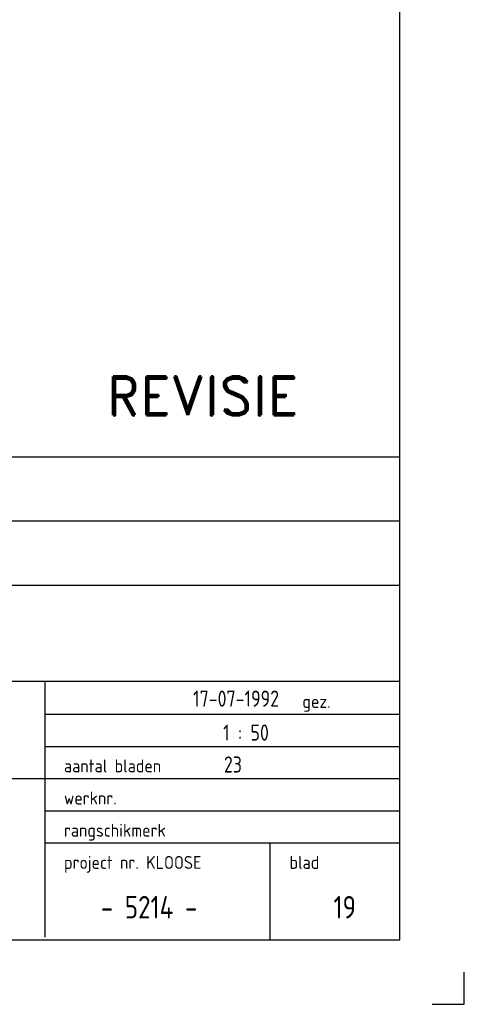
# Model space of a CAD drawing. Extents: x -257677 to 221252, y -185516 to 120782.
# Tile 65 of 171: x 49828 to 53277, y -185516 to -177868. Entities that reach past the tile are written whole.
import ezdxf

# ---------------------------------------------------------------- set-up
doc = ezdxf.new("R2010")
doc.units = 0
doc.header["$LTSCALE"] = 50
doc.linetypes.add('DASHDOT', pattern=[1, 0.5, -0.25, 0, -0.25])
doc.layers.add('53WA', color=3, linetype='DASHDOT')
doc.layers.add('KADER', color=7, linetype='CONTINUOUS')
doc.styles.add('ISO25', font='ISO', dxfattribs={"width": 0.9})
doc.styles.add('ISO35', font='ISO', dxfattribs={"width": 0.9})
doc.styles.add('ROMAND', font='romand', dxfattribs={"height": 300})
doc.styles.add('VU', font='iso', dxfattribs={"height": 0.2})

# ---------------------------------------------------------------- blocks, each defined once
blk = doc.blocks.new('KADERA0')
at = {"layer": 'KADER', "color": 4}
for p, q in [((1179, 10), (1179, 831)), ((25, 10), (1179, 10))]:
    blk.add_line(p, q, dxfattribs=at)
at = {"layer": 'KADER', "color": 1}
for p, q in [((1189, 0), (1189, 5)), ((1184, 0), (1189, 0))]:
    blk.add_line(p, q, dxfattribs=at)

msp = doc.modelspace()

# ---------------------------------------------------------------- linework, layer by layer
at = {"layer": 'KADER', "color": 4}
for p, q in [((44525.24017, -181264.09714), (52771.21923, -181264.09714)), ((44525.24017, -181759.79605), (52771.21923, -181759.79605)), ((44525.24017, -182260.62184), (52771.21923, -182260.62184)), ((44538.07359, -183004.92212), (52771.21923, -183004.92212)), ((50024.36273, -184995.60999), (50024.36273, -183004.92212)), ((44525.24017, -183763.09919), (50024.36273, -183763.09919))]:
    msp.add_line(p, q, dxfattribs=at)
at = {"layer": 'KADER', "color": 1}
for p, q in [((52771.21923, -183264.09714), (50021.21923, -183264.09714)), ((50021.21923, -183514.09714), (52771.21923, -183514.09714)), ((52771.21923, -183764.09714), (50021.21923, -183764.09714)), ((50021.21923, -184014.09714), (52771.21923, -184014.09714)), ((52771.21923, -184264.09714), (50021.21923, -184264.09714)), ((51771.21923, -185014.09714), (51771.21923, -184264.09714))]:
    msp.add_line(p, q, dxfattribs=at)

# ---------------------------------------------------------------- block references
at = {"layer": 'KADER', "color": 2, "linetype": 'Continuous', "xscale": 50, "yscale": 50, "zscale": 50}
msp.add_blockref('KADERA0', (-6172.8352, -185516.00654), dxfattribs=at)

# ---------------------------------------------------------------- texts
at = {"layer": '53WA', "style": 'ROMAND'}
msp.add_text('REVISIE', height=300, dxfattribs=at).set_placement((50502.1648, -180941.00654))
at = {"layer": 'KADER', "color": 2, "linetype": 'Continuous', "style": 'ISO25', "width": 0.9}
for s, p in [('17-07-1992', (51172.93128, -183204.2223)), ('1 : 50', (51406.06587, -183468.12466)), ('23', (51412.02535, -183715.96179))]:
    msp.add_text(s, height=125, dxfattribs=at).set_placement(p)
at = {"layer": 'KADER', "color": 1, "style": 'VU'}
for s, p in [('gez. ', (52021.21923, -183214.09714)), ('aantal bladen', (50171.21923, -183714.09714)), ('werknr.', (50171.21923, -183964.09714)), ('rangschikmerk', (50171.21923, -184214.09714)), ('project nr. KLOOSE', (50171.21923, -184464.09714)), ('blad', (51921.21923, -184464.09714))]:
    msp.add_text(s, height=100, dxfattribs=at).set_placement(p)
at = {"layer": 'KADER', "color": 3, "linetype": 'Continuous', "style": 'ISO35', "width": 0.9}
for s, p in [('- 5214 -', (50456.8247, -184849.4731)), ('19', (52262.07192, -184849.4731))]:
    msp.add_text(s, height=175, dxfattribs=at).set_placement(p)

doc.saveas('drawing.dxf')
